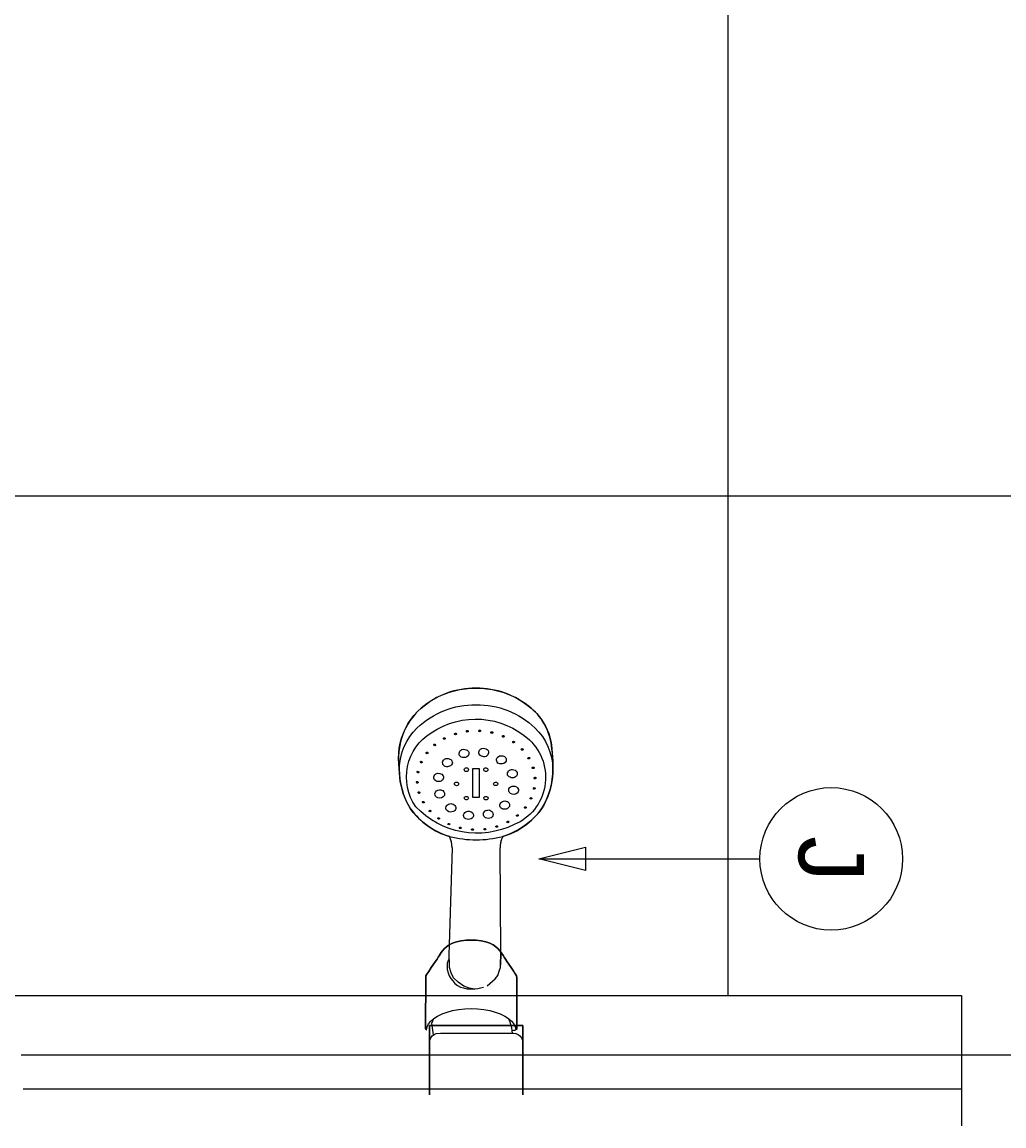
# Model space of a CAD drawing. Header units: millimetres. Extents: x 2889.7 to 2958.5, y 1033.7 to 1094.5.
# Tile 20 of 32: x 2946.3 to 2946.827, y 1044.594 to 1045.186. Entities that reach past the tile are written whole.
import ezdxf
from ezdxf.enums import TextEntityAlignment as Align

# ---------------------------------------------------------------- set-up
doc = ezdxf.new("R2010")
doc.units = ezdxf.units.MM
doc.set_wipeout_variables(frame=1)
for name, color, linetype in [('0A-EQPM-FIJO', 1, 'Continuous'), ('A-ALBA-0', 9, 'Continuous'), ('A-ANNO-NIV', 2, 'Continuous'), ('A-ANNO-SIMB @ 20', 2, 'Continuous'), ('AE-ALBA-1', 1, 'Continuous')]:
    doc.layers.add(name, color=color, linetype=linetype)
doc.styles.add('BIS-COTA', font='swissb.ttf')
doc.styles.add('BIS-COTA-ACUM', font='swissi.ttf', dxfattribs={"oblique": 20})
doc.styles.add('E5-100', font='micross.ttf')
doc.dimstyles.new('BIS-COTA-ACUM', dxfattribs={"dimscale": 0.9, "dimtxt": 0.0016, "dimasz": 0.001, "dimexe": 0.0035, "dimexo": 0, "dimgap": 0.0005, "dimtad": 1, "dimdec": 1, "dimlfac": 100, "dimrnd": 1, "dimzin": 9, "dimdsep": 46, "dimtxsty": 'BIS-COTA-ACUM', "dimblk1": 'MARK1', "dimblk2": 'MARK2', "dimsah": 1, "dimcen": 0, "dimclrd": 1, "dimclre": 256, "dimclrt": 256, "dimaunit": 1, "dimadec": 0, "dimazin": 0, "dimtfac": 1, "dimtdec": 1, "dimtix": 1, "dimtmove": 2, "dimatfit": 3, "dimldrblk": 'MARK1', "dimfxl": 1, "dimtolj": 1, "dimarcsym": 1})
doc.dimstyles.new('BIS-COTA-NIVE', dxfattribs={"dimscale": 1.8, "dimtxt": 0.0018, "dimasz": 0.0015, "dimexe": 0, "dimexo": 0, "dimgap": 0.0027, "dimtad": 2, "dimtih": 1, "dimtoh": 1, "dimzin": 1, "dimdsep": 46, "dimtxsty": 'BIS-COTA', "dimblk1": 'MARK1', "dimblk2": 'MARK2', "dimsah": 1, "dimcen": 0.0015, "dimclrd": 1, "dimclre": 1, "dimaunit": 1, "dimadec": 0, "dimazin": 0, "dimtfac": 1, "dimtix": 1, "dimtofl": 0, "dimtmove": 2, "dimatfit": 3, "dimldrblk": 'MARK1', "dimfxl": 1, "dimtolj": 1, "dimarcsym": 0})

# ---------------------------------------------------------------- blocks, each defined once
blk = doc.blocks.new('*D361')
at = {"layer": 'A-ANNO-NIV', "color": 1, "lineweight": -2, "transparency": 16777216}
for p, q in [((2945.99737, 1044.61369), (2945.83925, 1044.6116)), ((2945.83925, 1044.6116), (2946.08655, 1044.6116)), ((2945.93737, 1044.61369), (2945.99737, 1044.61369))]:
    blk.add_line(p, q, dxfattribs=at)
at = {"layer": 'A-ANNO-NIV', "color": 0, "transparency": 16777216, "insert": (2946.0199, 1044.68412), "char_height": 0.036, "attachment_point": 5, "style": 'BIS-COTA'}
blk.add_mtext('\\A1;+0.90', dxfattribs=at)
blk = doc.blocks.new('MARK1')
at = {"color": 0}
for p, q in [((1, 0), (-1, 0)), ((0, 1.5), (0, -1.5))]:
    blk.add_line(p, q, dxfattribs=at)
blk.add_lwpolyline([(0.5, 0.5), (-0.5, -0.5)], dxfattribs=at)
blk = doc.blocks.new('MARK2')
at = {"color": 0}
for p, q in [((1, 0), (-1, 0)), ((0, 1.5), (0, -1.5))]:
    blk.add_line(p, q, dxfattribs=at)
blk.add_lwpolyline([(0.5, 0.5), (-0.5, -0.5)], dxfattribs=at)
blk = doc.blocks.new('*D362')
at = {"layer": 'A-ANNO-NIV', "color": 1, "lineweight": -2, "transparency": 16777216}
for p, q in [((2945.89952, 1045.82374), (2945.75444, 1045.82884)), ((2945.75444, 1045.82884), (2945.99411, 1045.82884)), ((2945.83952, 1045.82374), (2945.89952, 1045.82374))]:
    blk.add_line(p, q, dxfattribs=at)
at = {"layer": 'A-ANNO-NIV', "color": 0, "transparency": 16777216, "insert": (2945.93128, 1045.90084), "char_height": 0.036, "attachment_point": 5, "style": 'BIS-COTA'}
blk.add_mtext('\\A1;+2.11', dxfattribs=at)
blk = doc.blocks.new('*D401')
at = {"layer": 'A-ALBA-0', "lineweight": -2, "transparency": 16777216}
blk.add_line((2948.31999, 1044.85369), (2948.31999, 1044.7027), dxfattribs=at)
at = {"layer": 'A-ALBA-0', "transparency": 16777216, "insert": (2948.34599, 1044.74409), "char_height": 0.032, "attachment_point": 5, "rotation": 270, "style": 'BIS-COTA-ACUM'}
blk.add_mtext('\\A1;242', dxfattribs=at)
blk = doc.blocks.new('*D402')
at = {"layer": 'A-ALBA-0', "lineweight": -2, "transparency": 16777216}
blk.add_line((2948.49999, 1044.85369), (2948.49999, 1044.70562), dxfattribs=at)
at = {"layer": 'A-ALBA-0', "transparency": 16777216, "insert": (2948.52643, 1044.74734), "char_height": 0.032, "attachment_point": 5, "rotation": 270, "style": 'BIS-COTA-ACUM'}
blk.add_mtext('\\A1;260', dxfattribs=at)
blk = doc.blocks.new('*D403')
at = {"layer": 'A-ALBA-0', "lineweight": -2, "transparency": 16777216}
blk.add_line((2950.07135, 1044.85369), (2950.07135, 1044.71751), dxfattribs=at)
at = {"layer": 'A-ALBA-0', "transparency": 16777216, "insert": (2950.09779, 1044.75996), "char_height": 0.032, "attachment_point": 5, "rotation": 270, "style": 'BIS-COTA-ACUM'}
blk.add_mtext('\\A1;437', dxfattribs=at)
blk = doc.blocks.new('*D404')
at = {"layer": 'A-ALBA-0', "lineweight": -2, "transparency": 16777216}
blk.add_line((2950.25135, 1044.85369), (2950.25135, 1044.72826), dxfattribs=at)
at = {"layer": 'A-ALBA-0', "transparency": 16777216, "insert": (2950.27781, 1044.76964), "char_height": 0.032, "attachment_point": 5, "rotation": 270, "style": 'BIS-COTA-ACUM'}
blk.add_mtext('\\A1;455', dxfattribs=at)
blk = doc.blocks.new('Linea fas 2')
at = {"layer": '0A-EQPM-FIJO'}
for p, q in [((20.56503, 27.48423), (20.56694, 27.48513)), ((20.56694, 27.48513), (20.56889, 27.4859)), ((20.56889, 27.4859), (20.5709, 27.48654)), ((20.5709, 27.48654), (20.57294, 27.48704)), ((20.57294, 27.48704), (20.57501, 27.48741)), ((20.57501, 27.48741), (20.5771, 27.48764)), ((20.5771, 27.48764), (20.57923, 27.48786)), ((20.57923, 27.48786), (20.58137, 27.48803)), ((20.58137, 27.48803), (20.58351, 27.48813)), ((20.58351, 27.48813), (20.58565, 27.48817)), ((20.58565, 27.48817), (20.58779, 27.48814)), ((20.58779, 27.48814), (20.59006, 27.48811)), ((20.59006, 27.48811), (20.59233, 27.48795)), ((20.59233, 27.48795), (20.59458, 27.48766)), ((20.59458, 27.48766), (20.59681, 27.48724)), ((20.59681, 27.48724), (20.59901, 27.48668)), ((20.59901, 27.48668), (20.60117, 27.486)), ((20.60117, 27.486), (20.6033, 27.4852)), ((20.6033, 27.4852), (20.60537, 27.48427)), ((20.55663, 27.47799), (20.55814, 27.47946)), ((20.55814, 27.47946), (20.55974, 27.48082)), ((20.55974, 27.48082), (20.56143, 27.48207)), ((20.56143, 27.48207), (20.5632, 27.48321)), ((20.5632, 27.48321), (20.56503, 27.48423)), ((20.60537, 27.48427), (20.60738, 27.48323)), ((20.60738, 27.48323), (20.60933, 27.48207)), ((20.60933, 27.48207), (20.61122, 27.48063)), ((20.61122, 27.48063), (20.61301, 27.47909)), ((20.61301, 27.47909), (20.61471, 27.47743)), ((20.55175, 27.47176), (20.55341, 27.47415)), ((20.55341, 27.47415), (20.55522, 27.47643)), ((20.55522, 27.47643), (20.55663, 27.47799)), ((20.61471, 27.47743), (20.6163, 27.47568)), ((20.6163, 27.47568), (20.61779, 27.47384)), ((20.61779, 27.47384), (20.61916, 27.47191)), ((20.54774, 27.46402), (20.54891, 27.46668)), ((20.54891, 27.46668), (20.55025, 27.46927)), ((20.55025, 27.46927), (20.55175, 27.47176)), ((20.61916, 27.47191), (20.62041, 27.4699)), ((20.62041, 27.4699), (20.62154, 27.46782)), ((20.62154, 27.46782), (20.62254, 27.46567)), ((20.69662, 27.46712), (20.69456, 27.46573)), ((20.69456, 27.46573), (20.69662, 27.46712)), ((20.69737, 27.46763), (20.69662, 27.46712)), ((20.69662, 27.46712), (20.69737, 27.46763)), ((20.6981, 27.46814), (20.69737, 27.46763)), ((20.69737, 27.46763), (20.6981, 27.46814)), ((20.69897, 27.46869), (20.6981, 27.46814)), ((20.6981, 27.46814), (20.69897, 27.46869)), ((20.69907, 27.46872), (20.69897, 27.46869)), ((20.69897, 27.46869), (20.69907, 27.46872)), ((20.69967, 27.46875), (20.69907, 27.46872)), ((20.69907, 27.46872), (20.69967, 27.46875)), ((20.72742, 27.4688), (20.69967, 27.46875)), ((20.69967, 27.46875), (20.72742, 27.4688)), ((20.70569, 27.46873), (20.72742, 27.4688)), ((20.72332, 27.46596), (20.72483, 27.46717)), ((20.72483, 27.46717), (20.72639, 27.46796)), ((20.72483, 27.46717), (20.72483, 27.46717)), ((20.76291, 27.47195), (20.72572, 27.47195)), ((20.72572, 27.47195), (20.72572, 27.42195)), ((20.72572, 27.42195), (20.72572, 27.47195)), ((20.72572, 27.47195), (20.76291, 27.47195)), ((20.72639, 27.46796), (20.72792, 27.4683)), ((20.72742, 27.4688), (20.72767, 27.46873)), ((20.72767, 27.46873), (20.72785, 27.46855)), ((20.72785, 27.46855), (20.72805, 27.46833)), ((20.72805, 27.46833), (20.72825, 27.4678)), ((20.72825, 27.4678), (20.72839, 27.46698)), ((20.72839, 27.46698), (20.72849, 27.46617)), ((20.72976, 27.46695), (20.72993, 27.46825)), ((20.72976, 27.46632), (20.72976, 27.46695)), ((20.72993, 27.46825), (20.73043, 27.46945)), ((20.73043, 27.46945), (20.73122, 27.47049)), ((20.73122, 27.47049), (20.73226, 27.47128)), ((20.73226, 27.47128), (20.73346, 27.47178)), ((20.73346, 27.47178), (20.73476, 27.47195)), ((20.54594, 27.45848), (20.54675, 27.46128)), ((20.54675, 27.46128), (20.54774, 27.46402)), ((20.62254, 27.46567), (20.62342, 27.46347)), ((20.62342, 27.46347), (20.62415, 27.46122)), ((20.62415, 27.46122), (20.62478, 27.46093)), ((20.62478, 27.46093), (20.62543, 27.46068)), ((20.62543, 27.46068), (20.62608, 27.46046)), ((20.68815, 27.46159), (20.68646, 27.46047)), ((20.68646, 27.46047), (20.68815, 27.46159)), ((20.68892, 27.46203), (20.68815, 27.46159)), ((20.68815, 27.46159), (20.68892, 27.46203)), ((20.69002, 27.46266), (20.68892, 27.46203)), ((20.68892, 27.46203), (20.69002, 27.46266)), ((20.69146, 27.46362), (20.69002, 27.46266)), ((20.69002, 27.46266), (20.69146, 27.46362)), ((20.69456, 27.46573), (20.69146, 27.46362)), ((20.69146, 27.46362), (20.69456, 27.46573)), ((20.71944, 27.45995), (20.7206, 27.46232)), ((20.7206, 27.46232), (20.7219, 27.46434)), ((20.7219, 27.46434), (20.72332, 27.46596)), ((20.7219, 27.46434), (20.72367, 27.46514)), ((20.72367, 27.46514), (20.72672, 27.46596)), ((20.72672, 27.46596), (20.72848, 27.46617)), ((20.72849, 27.46617), (20.72976, 27.46632)), ((20.72975, 27.42781), (20.72976, 27.46627)), ((20.54488, 27.45276), (20.54532, 27.45564)), ((20.54532, 27.45564), (20.54594, 27.45848)), ((20.62608, 27.46046), (20.62675, 27.46027)), ((20.62675, 27.46027), (20.62743, 27.46012)), ((20.62743, 27.46012), (20.62811, 27.46001)), ((20.62811, 27.46001), (20.6288, 27.45992)), ((20.6288, 27.45992), (20.62949, 27.45988)), ((20.62949, 27.45988), (20.63018, 27.45986)), ((20.68702, 27.46015), (20.63018, 27.45986)), ((20.68241, 27.45611), (20.68149, 27.45431)), ((20.68149, 27.45431), (20.68241, 27.45611)), ((20.68341, 27.45755), (20.68241, 27.45611)), ((20.68241, 27.45611), (20.68341, 27.45755)), ((20.68448, 27.45878), (20.68341, 27.45755)), ((20.68341, 27.45755), (20.68448, 27.45878)), ((20.68551, 27.45973), (20.68448, 27.45878)), ((20.68448, 27.45878), (20.68551, 27.45973)), ((20.68646, 27.46047), (20.68551, 27.45973)), ((20.68551, 27.45973), (20.68646, 27.46047)), ((20.68702, 27.46015), (20.6931, 27.46002)), ((20.6931, 27.46002), (20.68702, 27.46015)), ((20.69457, 27.45999), (20.69311, 27.46002)), ((20.69601, 27.45959), (20.69457, 27.45999)), ((20.69872, 27.45854), (20.69601, 27.45959)), ((20.70066, 27.45724), (20.69872, 27.45854)), ((20.70434, 27.45289), (20.70066, 27.45724)), ((20.71764, 27.45428), (20.71844, 27.45725)), ((20.71844, 27.45725), (20.71944, 27.45995)), ((20.72582, 27.46056), (20.72562, 27.43334)), ((20.54456, 27.44695), (20.54462, 27.44986)), ((20.54462, 27.44986), (20.54488, 27.45276)), ((20.67984, 27.44703), (20.68015, 27.44967)), ((20.68015, 27.44967), (20.67984, 27.44703)), ((20.68015, 27.44967), (20.6807, 27.45214)), ((20.6807, 27.45214), (20.68015, 27.44967)), ((20.68149, 27.45431), (20.6807, 27.45214)), ((20.6807, 27.45214), (20.68149, 27.45431)), ((20.70528, 27.45085), (20.7056, 27.44937)), ((20.7056, 27.44937), (20.70591, 27.4479)), ((20.71669, 27.44775), (20.71705, 27.45109)), ((20.71705, 27.45109), (20.71764, 27.45428)), ((20.54462, 27.44404), (20.54456, 27.44695)), ((20.54488, 27.44114), (20.54462, 27.44404)), ((20.67975, 27.44433), (20.67984, 27.44703)), ((20.67984, 27.44703), (20.67975, 27.44433)), ((20.67984, 27.44162), (20.67975, 27.44433)), ((20.67975, 27.44433), (20.67984, 27.44162)), ((20.70566, 27.4433), (20.70459, 27.4403)), ((20.70605, 27.44634), (20.70566, 27.4433)), ((20.70591, 27.4479), (20.70605, 27.44634)), ((20.70601, 27.44395), (20.70611, 27.44621)), ((20.70601, 27.44197), (20.70601, 27.44395)), ((20.71657, 27.44433), (20.71669, 27.44775)), ((20.71669, 27.44091), (20.71657, 27.44433)), ((20.54532, 27.43826), (20.54488, 27.44114)), ((20.54594, 27.43542), (20.54532, 27.43826)), ((20.68017, 27.43897), (20.67984, 27.44162)), ((20.67984, 27.44162), (20.68017, 27.43897)), ((20.6807, 27.43651), (20.68017, 27.43897)), ((20.68017, 27.43897), (20.6807, 27.43651)), ((20.70232, 27.4373), (20.70003, 27.43492)), ((20.70459, 27.4403), (20.70232, 27.4373)), ((20.70308, 27.43562), (20.70411, 27.43694)), ((20.70411, 27.43694), (20.70499, 27.43853)), ((20.70499, 27.43853), (20.70548, 27.44028)), ((20.70548, 27.44028), (20.70601, 27.44197)), ((20.71705, 27.43756), (20.71669, 27.44091)), ((20.71764, 27.43437), (20.71705, 27.43756)), ((20.54675, 27.43262), (20.54594, 27.43542)), ((20.54774, 27.42989), (20.54675, 27.43262)), ((20.62415, 27.43269), (20.62342, 27.43044)), ((20.62478, 27.43297), (20.62415, 27.43269)), ((20.62543, 27.43323), (20.62478, 27.43297)), ((20.62608, 27.43344), (20.62543, 27.43323)), ((20.62675, 27.43363), (20.62608, 27.43344)), ((20.62743, 27.43378), (20.62675, 27.43363)), ((20.62811, 27.4339), (20.62743, 27.43378)), ((20.6288, 27.43398), (20.62811, 27.4339)), ((20.62949, 27.43403), (20.6288, 27.43398)), ((20.63018, 27.43404), (20.62949, 27.43403)), ((20.63018, 27.43404), (20.68241, 27.43255)), ((20.68971, 27.43244), (20.6803, 27.43265)), ((20.68149, 27.43435), (20.6807, 27.43651)), ((20.6807, 27.43651), (20.68149, 27.43435)), ((20.68241, 27.43255), (20.68149, 27.43435)), ((20.68149, 27.43435), (20.68241, 27.43255)), ((20.68341, 27.4311), (20.68241, 27.43255)), ((20.68241, 27.43255), (20.68341, 27.4311)), ((20.68448, 27.42987), (20.68341, 27.4311)), ((20.68341, 27.4311), (20.68448, 27.42987)), ((20.69084, 27.4326), (20.68971, 27.43244)), ((20.68971, 27.43244), (20.69077, 27.4319)), ((20.69077, 27.4319), (20.69226, 27.43151)), ((20.69457, 27.43268), (20.69084, 27.4326)), ((20.69226, 27.43151), (20.69386, 27.43151)), ((20.69386, 27.43151), (20.69558, 27.43151)), ((20.6974, 27.43353), (20.69457, 27.43268)), ((20.69558, 27.43151), (20.69728, 27.4319)), ((20.69728, 27.4319), (20.69893, 27.43257)), ((20.70003, 27.43492), (20.6974, 27.43353)), ((20.69893, 27.43257), (20.70048, 27.43344)), ((20.70048, 27.43344), (20.70174, 27.4344)), ((20.70174, 27.4344), (20.70308, 27.43562)), ((20.71844, 27.4314), (20.71764, 27.43437)), ((20.71944, 27.4287), (20.71844, 27.4314)), ((20.54891, 27.42722), (20.54774, 27.42989)), ((20.55025, 27.42463), (20.54891, 27.42722)), ((20.62154, 27.42609), (20.62041, 27.42401)), ((20.62254, 27.42824), (20.62154, 27.42609)), ((20.62342, 27.43044), (20.62254, 27.42824)), ((20.68551, 27.42893), (20.68448, 27.42987)), ((20.68448, 27.42987), (20.68551, 27.42893)), ((20.68646, 27.42818), (20.68551, 27.42893)), ((20.68551, 27.42893), (20.68646, 27.42818)), ((20.68815, 27.42706), (20.68646, 27.42818)), ((20.68646, 27.42818), (20.68815, 27.42706)), ((20.68892, 27.42662), (20.68815, 27.42706)), ((20.68815, 27.42706), (20.68892, 27.42662)), ((20.69002, 27.42599), (20.68892, 27.42662)), ((20.68892, 27.42662), (20.69002, 27.42599)), ((20.69146, 27.42503), (20.69002, 27.42599)), ((20.69002, 27.42599), (20.69146, 27.42503)), ((20.69456, 27.42292), (20.69146, 27.42503)), ((20.69146, 27.42503), (20.69456, 27.42292)), ((20.7206, 27.42633), (20.71944, 27.4287)), ((20.7219, 27.42432), (20.7206, 27.42633)), ((20.72997, 27.42547), (20.72975, 27.42781)), ((20.73048, 27.42439), (20.72997, 27.42547)), ((20.55175, 27.42214), (20.55025, 27.42463)), ((20.55341, 27.41975), (20.55175, 27.42214)), ((20.55522, 27.41747), (20.55341, 27.41975)), ((20.61779, 27.42007), (20.6163, 27.41822)), ((20.61916, 27.422), (20.61779, 27.42007)), ((20.62041, 27.42401), (20.61916, 27.422)), ((20.69662, 27.42153), (20.69456, 27.42292)), ((20.69456, 27.42292), (20.69662, 27.42153)), ((20.69737, 27.42103), (20.69662, 27.42153)), ((20.69662, 27.42153), (20.69737, 27.42103)), ((20.6981, 27.42052), (20.69737, 27.42103)), ((20.69737, 27.42103), (20.6981, 27.42052)), ((20.69897, 27.41996), (20.6981, 27.42052)), ((20.6981, 27.42052), (20.69897, 27.41996)), ((20.69907, 27.41994), (20.69897, 27.41996)), ((20.69897, 27.41996), (20.69907, 27.41994)), ((20.69967, 27.4199), (20.69907, 27.41994)), ((20.69907, 27.41994), (20.69967, 27.4199)), ((20.72742, 27.41985), (20.69967, 27.4199)), ((20.69967, 27.4199), (20.72742, 27.41985)), ((20.72332, 27.42269), (20.7219, 27.42432)), ((20.7244, 27.42329), (20.7219, 27.42432)), ((20.72483, 27.42148), (20.72332, 27.42269)), ((20.73066, 27.42415), (20.7244, 27.42329)), ((20.72639, 27.4207), (20.72483, 27.42148)), ((20.72572, 27.42195), (20.76291, 27.42195)), ((20.76291, 27.42195), (20.72572, 27.42195)), ((20.72792, 27.42035), (20.72639, 27.4207)), ((20.72767, 27.41992), (20.72742, 27.41985)), ((20.72742, 27.41985), (20.72767, 27.41992)), ((20.72797, 27.42022), (20.72767, 27.41992)), ((20.72767, 27.41992), (20.72797, 27.42022)), ((20.72805, 27.42032), (20.72797, 27.42022)), ((20.72797, 27.42022), (20.72805, 27.42032)), ((20.73122, 27.42342), (20.73048, 27.42439)), ((20.73226, 27.42262), (20.73122, 27.42342)), ((20.73346, 27.42212), (20.73226, 27.42262)), ((20.73476, 27.42195), (20.73346, 27.42212)), ((20.55714, 27.41546), (20.55522, 27.41747)), ((20.55921, 27.41361), (20.55714, 27.41546)), ((20.56141, 27.41192), (20.55921, 27.41361)), ((20.61122, 27.41327), (20.60933, 27.41183)), ((20.61301, 27.41482), (20.61122, 27.41327)), ((20.61471, 27.41647), (20.61301, 27.41482)), ((20.6163, 27.41822), (20.61471, 27.41647)), ((20.56374, 27.41041), (20.56141, 27.41192)), ((20.56618, 27.40908), (20.56374, 27.41041)), ((20.56871, 27.40794), (20.56618, 27.40908)), ((20.57132, 27.407), (20.56871, 27.40794)), ((20.60117, 27.4079), (20.59901, 27.40722)), ((20.6033, 27.4087), (20.60117, 27.4079)), ((20.60537, 27.40963), (20.6033, 27.4087)), ((20.60738, 27.41067), (20.60537, 27.40963)), ((20.60933, 27.41183), (20.60738, 27.41067)), ((20.574, 27.40626), (20.57132, 27.407)), ((20.57673, 27.40574), (20.574, 27.40626)), ((20.57949, 27.40542), (20.57673, 27.40574)), ((20.58226, 27.40532), (20.57949, 27.40542)), ((20.58504, 27.40543), (20.58226, 27.40532)), ((20.58779, 27.40576), (20.58504, 27.40543)), ((20.59006, 27.40579), (20.58779, 27.40576)), ((20.59233, 27.40595), (20.59006, 27.40579)), ((20.59458, 27.40625), (20.59233, 27.40595)), ((20.59681, 27.40667), (20.59458, 27.40625)), ((20.59901, 27.40722), (20.59681, 27.40667))]:
    blk.add_line(p, q, dxfattribs=at)
at = {"layer": '0A-EQPM-FIJO', "extrusion": (1.22465e-16, -2.34432e-32, -1)}
for p, q in [((20.58211, 27.47476), (20.58211, 27.47476)), ((20.58703, 27.47723), (20.58703, 27.47723)), ((20.59263, 27.47811), (20.59263, 27.47811)), ((20.5981, 27.47777), (20.5981, 27.47777)), ((20.60339, 27.47607), (20.60339, 27.47607)), ((20.60827, 27.47311), (20.60827, 27.47311)), ((20.5732, 27.46669), (20.5732, 27.46669)), ((20.577, 27.47163), (20.577, 27.47163)), ((20.58823, 27.46652), (20.58823, 27.46652)), ((20.59712, 27.46684), (20.59712, 27.46684)), ((20.61264, 27.46877), (20.61264, 27.46877)), ((20.56995, 27.46153), (20.56995, 27.46153)), ((20.6053, 27.46346), (20.6053, 27.46346)), ((20.61597, 27.46393), (20.61597, 27.46393)), ((20.56805, 27.45505), (20.5683, 27.4559)), ((20.58205, 27.45813), (20.58205, 27.45813)), ((20.61235, 27.45611), (20.61235, 27.45611)), ((20.61845, 27.45792), (20.61848, 27.45786)), ((20.56742, 27.44838), (20.56752, 27.44938)), ((20.57784, 27.44881), (20.57784, 27.44881)), ((20.58875, 27.45322), (20.58875, 27.45322)), ((20.60264, 27.45204), (20.60263, 27.45217)), ((20.62016, 27.45212), (20.62016, 27.45212)), ((20.58766, 27.44528), (20.58766, 27.44863)), ((20.58766, 27.44863), (20.60327, 27.44863)), ((20.60327, 27.44528), (20.58766, 27.44528)), ((20.58828, 27.44285), (20.58828, 27.44285)), ((20.60327, 27.44863), (20.60327, 27.44528)), ((20.60327, 27.44528), (20.60327, 27.44528)), ((20.6203, 27.44547), (20.6203, 27.44547)), ((20.56797, 27.44189), (20.56797, 27.44189)), ((20.60312, 27.44069), (20.60312, 27.44069)), ((20.61463, 27.44136), (20.61463, 27.44136)), ((20.61947, 27.43898), (20.61947, 27.43898)), ((20.56942, 27.43556), (20.56942, 27.43556)), ((20.59497, 27.43641), (20.59497, 27.43641)), ((20.61048, 27.4316), (20.61048, 27.4316)), ((20.61752, 27.43285), (20.61752, 27.43285)), ((20.57195, 27.42973), (20.57195, 27.42973)), ((20.58652, 27.43045), (20.58652, 27.43045)), ((20.59471, 27.42707), (20.59471, 27.42707)), ((20.60339, 27.42635), (20.60339, 27.42635)), ((20.61408, 27.42666), (20.61408, 27.42666)), ((20.57531, 27.42443), (20.57531, 27.42443)), ((20.57965, 27.4203), (20.57965, 27.4203)), ((20.6101, 27.42212), (20.6101, 27.42212)), ((20.58466, 27.4176), (20.58466, 27.4176)), ((20.58999, 27.41593), (20.58999, 27.41593)), ((20.59554, 27.41537), (20.59554, 27.41537)), ((20.60102, 27.41646), (20.60102, 27.41646)), ((20.60619, 27.41887), (20.60619, 27.41887))]:
    blk.add_line(p, q, dxfattribs=at)
at = {"layer": '0A-EQPM-FIJO'}
for centre, radius, start, end in [((20.57952, 27.45595), 0.03178, 94.37329, 139.86622), ((20.57952, 27.45595), 0.03178, 94.37329, 139.86622), ((20.5859, 27.4152), 0.07297, 88.51385, 96.92928), ((20.5859, 27.4152), 0.07297, 88.51385, 96.92928), ((20.58841, 27.44911), 0.03904, 57.59833, 90.90811), ((20.58841, 27.44911), 0.03904, 57.59833, 90.90811), ((20.58648, 27.45014), 0.03927, 16.38362, 54.4049), ((20.58648, 27.45014), 0.03927, 16.38362, 54.4049), ((20.58931, 27.44743), 0.04475, 139.60801, 180.61721), ((20.58931, 27.44743), 0.04475, 139.60801, 180.61721), ((20.56907, 27.44695), 0.0569, 345.4831, 14.5169), ((20.63008, 27.47354), 0.01367, 244.30924, 270.41969), ((20.63008, 27.47354), 0.01367, 244.30924, 270.41969), ((20.58931, 27.44647), 0.04475, 179.38279, 220.39199), ((20.58931, 27.44647), 0.04475, 179.38279, 220.39199), ((20.58648, 27.44377), 0.03927, 305.5951, 343.61638), ((20.58648, 27.44377), 0.03927, 305.5951, 343.61638), ((20.63008, 27.42037), 0.01367, 89.58031, 115.69076), ((20.63008, 27.42037), 0.01367, 89.58031, 115.69076), ((20.58219, 27.44131), 0.03599, 221.47736, 278.96726), ((20.58219, 27.44131), 0.03599, 221.47736, 278.96726), ((20.58841, 27.4448), 0.03904, 269.09189, 302.40167), ((20.58841, 27.4448), 0.03904, 269.09189, 302.40167)]:
    blk.add_arc(centre, radius, start, end, dxfattribs=at)
at = {"layer": '0A-EQPM-FIJO', "extrusion": (1.22465e-16, -2.34432e-32, -1)}
for centre, radius, start, end in [((-20.58849, 27.45678), 0.03137, 43.87543, 88.72224), ((-20.59242, 27.45679), 0.02749, 43.12027, 157.26413), ((-20.59785, 27.44779), 0.04434, 358.91222, 43.86648), ((-20.59295, 27.47859), 0.000571, 303.48933, 19.72525), ((-20.59277, 27.47867), 0.000378, 17.20484, 120.98346), ((-20.59266, 27.47852), 0.000565, 122.96972, 200.23308), ((-20.5985, 27.47818), 0.000573, 313.63775, 29.77569), ((-20.59832, 27.47828), 0.000362, 29.69086, 137.13437), ((-20.59818, 27.47812), 0.000581, 134.2927, 209.10918), ((-20.60366, 27.44681), 0.04252, 325.82429, 42.57888), ((-20.5821, 27.47533), 0.000423, 353.87667, 91.69998), ((-20.5822, 27.47528), 0.000523, 279.54146, 1.12257), ((-20.58204, 27.47526), 0.0005, 97.2667, 183.38436), ((-20.5821, 27.4752), 0.000441, 176.45315, 269.1322), ((-20.58743, 27.4776), 0.000551, 317.11156, 36.39062), ((-20.58729, 27.47769), 0.000386, 38.75239, 142.24085), ((-20.58733, 27.47747), 0.000393, 219.93925, 321.04452), ((-20.58718, 27.47755), 0.000562, 138.00459, 215.48556), ((-20.59283, 27.47843), 0.000378, 197.20999, 300.98804), ((-20.59837, 27.47802), 0.000368, 210.94355, 315.8916), ((-20.60383, 27.47641), 0.000554, 322.74505, 40.76525), ((-20.60372, 27.47627), 0.000377, 227.21379, 328.75127), ((-20.60367, 27.47649), 0.000377, 47.24677, 148.70857), ((-20.60352, 27.47635), 0.000579, 144.66896, 218.82969), ((-20.60873, 27.47336), 0.000519, 331.0357, 52.99305), ((-20.60865, 27.47324), 0.000402, 244.42683, 340.07393), ((-20.60859, 27.47341), 0.000402, 64.45794, 160.03362), ((-20.60846, 27.47331), 0.000556, 154.26884, 229.74785), ((-20.57356, 27.46709), 0.000541, 312.11724, 33.64965), ((-20.57345, 27.46716), 0.00041, 33.80178, 133.32278), ((-20.57348, 27.46698), 0.00041, 213.81178, 313.32888), ((-20.57336, 27.46705), 0.000547, 132.62517, 213.12913), ((-20.57746, 27.47174), 0.000479, 347.18453, 74.88146), ((-20.57748, 27.4717), 0.000488, 265.75609, 351.84755), ((-20.57739, 27.47174), 0.000466, 83.17478, 174.41504), ((-20.57741, 27.47166), 0.000459, 164.72795, 257.34621), ((-20.59062, 27.46621), 0.00241, 256.89463, 7.36456), ((-20.59091, 27.4665), 0.00268, 0.43118, 64.27541), ((-20.59047, 27.46705), 0.002, 68.8544, 148.53991), ((-20.58978, 27.46643), 0.00291, 145.12144, 241.69109), ((-20.59979, 27.46711), 0.00268, 354.11918, 70.8926), ((-20.59943, 27.46678), 0.00232, 247.73861, 1.31572), ((-20.59935, 27.46764), 0.00206, 77.65843, 155.77417), ((-20.59874, 27.46704), 0.00287, 149.98603, 236.87738), ((-20.57705, 27.4475), 0.04533, 153.94197, 226.57325), ((-20.6131, 27.46915), 0.000596, 321.2621, 33.8485), ((-20.61288, 27.46928), 0.000339, 35.39961, 146.40382), ((-20.61292, 27.46897), 0.000344, 216.67121, 325.11426), ((-20.6127, 27.4691), 0.000595, 141.23813, 213.86119), ((-20.57041, 27.4616), 0.000456, 351.39631, 85.27015), ((-20.57045, 27.46155), 0.000496, 271.83362, 357.54151), ((-20.57037, 27.46158), 0.000474, 89.35443, 180.00699), ((-20.5704, 27.46151), 0.000456, 171.39247, 265.26573), ((-20.58367, 27.46053), 0.00289, 303.90137, 17.20439), ((-20.58304, 27.461), 0.00217, 10.19961, 110.4213), ((-20.58257, 27.46063), 0.00269, 116.90771, 186.44925), ((-20.60786, 27.46235), 0.00278, 284.73476, 23.56387), ((-20.60735, 27.46278), 0.00216, 18.35304, 108.44649), ((-20.60719, 27.46204), 0.00239, 170.6587, 271.11197), ((-20.60683, 27.46238), 0.00273, 116.25823, 178.92495), ((-20.61638, 27.46403), 0.000424, 346.69512, 81.87093), ((-20.61646, 27.46393), 0.00049, 277.50062, 359.25957), ((-20.61626, 27.46396), 0.00049, 97.5283, 179.22413), ((-20.61629, 27.4639), 0.000467, 172.13133, 256.42084), ((-20.56846, 27.45541), 0.000539, 318.43858, 40.55828), ((-20.56836, 27.45549), 0.000419, 41.30412, 139.75519), ((-20.56837, 27.45533), 0.00042, 221.51611, 319.55879), ((-20.56828, 27.4554), 0.000539, 138.44252, 220.5617), ((-20.58306, 27.46009), 0.0022, 173.7625, 297.24587), ((-20.59624, 27.45748), 0.00127, 305.29444, 48.21763), ((-20.59592, 27.45772), 0.000883, 53.29268, 157.28737), ((-20.59595, 27.45741), 0.00106, 240.3161, 294.48898), ((-20.59562, 27.45744), 0.00128, 150.74872, 228.12977), ((-20.61241, 27.45361), 0.00249, 336.39165, 88.66362), ((-20.61204, 27.45374), 0.00238, 97.37923, 166.49692), ((-20.61889, 27.45806), 0.00046, 333.42316, 89.59662), ((-20.61886, 27.45793), 0.000393, 252.25228, 348.31034), ((-20.61877, 27.4581), 0.000439, 105.90359, 166.37661), ((-20.61872, 27.458), 0.000518, 157.3955, 238.85532), ((-20.56749, 27.44887), 0.000493, 277.90526, 4.78832), ((-20.56748, 27.44891), 0.000475, 0.70694, 90.00765), ((-20.56744, 27.44884), 0.000459, 178.80539, 271.92358), ((-20.56742, 27.44891), 0.000477, 96.07835, 186.6013), ((-20.5796, 27.45099), 0.0028, 308.86231, 11.9583), ((-20.57937, 27.45122), 0.00254, 7.93642, 73.80901), ((-20.57903, 27.45067), 0.00221, 184.25921, 302.5921), ((-20.57897, 27.45128), 0.0024, 82.76139, 198.86283), ((-20.58854, 27.45222), 0.00124, 303.86336, 25.15735), ((-20.58828, 27.45241), 0.000931, 20.85956, 120.05754), ((-20.58832, 27.45196), 0.000912, 199.42139, 301.62733), ((-20.58807, 27.45219), 0.00123, 123.58256, 205.33941), ((-20.60373, 27.45227), 0.0011, 354.494, 79.22553), ((-20.60374, 27.45215), 0.0011, 275.99289, 0.99272), ((-20.60349, 27.45233), 0.00102, 91.60048, 185.2194), ((-20.60341, 27.45214), 0.00111, 174.73616, 258.81165), ((-20.61223, 27.453), 0.00214, 227.80401, 349.55128), ((-20.61144, 27.45347), 0.00303, 164.1442, 222.69733), ((-20.62035, 27.45165), 0.000511, 349.61204, 68.74209), ((-20.62029, 27.45157), 0.000438, 269.5046, 357.83098), ((-20.62021, 27.45172), 0.0004, 84.08236, 183.26794), ((-20.6201, 27.45161), 0.00051, 169.58994, 248.75124), ((-20.59785, 27.44611), 0.04434, 316.13352, 1.08778), ((-20.57955, 27.44108), 0.00204, 16.86264, 129.77479), ((-20.58845, 27.44172), 0.00115, 357.39431, 81.43998), ((-20.58826, 27.44182), 0.00104, 91.11574, 184.33312), ((-20.60359, 27.44194), 0.00089, 19.83043, 119.44168), ((-20.61352, 27.44288), 0.00297, 306.50434, 41.77451), ((-20.6128, 27.44352), 0.00201, 41.83695, 155.27602), ((-20.61194, 27.44287), 0.00308, 150.94161, 209.24076), ((-20.62068, 27.44501), 0.000595, 338.97276, 50.34523), ((-20.62047, 27.44489), 0.000359, 242.25056, 344.66145), ((-20.62048, 27.44518), 0.000339, 57.85699, 169.07216), ((-20.62026, 27.44503), 0.000595, 159.00529, 230.31922), ((-20.56778, 27.44227), 0.000535, 324.95066, 47.81313), ((-20.56769, 27.4422), 0.000423, 228.44162, 325.964), ((-20.5677, 27.44236), 0.000419, 47.86413, 146.52592), ((-20.5676, 27.44228), 0.000542, 145.59347, 227.16294), ((-20.58046, 27.44046), 0.0031, 325.14846, 22.92656), ((-20.57961, 27.43998), 0.00213, 190.17322, 322.8673), ((-20.57888, 27.44045), 0.00295, 131.97151, 196.63105), ((-20.58838, 27.44163), 0.00108, 273.62937, 1.64798), ((-20.58822, 27.44163), 0.00108, 174.26883, 264.73489), ((-20.59612, 27.43646), 0.00116, 357.5558, 80.61066), ((-20.59592, 27.43661), 0.00099, 90.96189, 187.03321), ((-20.60396, 27.44171), 0.00132, 309.56644, 24.03325), ((-20.60352, 27.44155), 0.00095, 203.90039, 295.2365), ((-20.60318, 27.4417), 0.00133, 129.79443, 203.90039), ((-20.61279, 27.44224), 0.00203, 205.64204, 300.84157), ((-20.61972, 27.43849), 0.000559, 348.14803, 62.4948), ((-20.61957, 27.43841), 0.000397, 260.28775, 354.94065), ((-20.61956, 27.43863), 0.000366, 74.71152, 180.53269), ((-20.61944, 27.43849), 0.000513, 164.12514, 246.52461), ((-20.56917, 27.43587), 0.000535, 314.99765, 37.59876), ((-20.56909, 27.43596), 0.000419, 34.61311, 133.26361), ((-20.56908, 27.43579), 0.000419, 214.62998, 313.26226), ((-20.56899, 27.43588), 0.000538, 135.32079, 217.26823), ((-20.58486, 27.43166), 0.00259, 355.75237, 86.0183), ((-20.585, 27.43152), 0.00273, 296.25823, 358.92495), ((-20.58397, 27.43156), 0.00278, 104.73476, 203.56387), ((-20.59602, 27.43635), 0.00105, 274.65967, 3.21654), ((-20.59582, 27.43638), 0.00108, 174.18733, 264.08579), ((-20.60935, 27.43338), 0.00283, 297.7358, 38.35328), ((-20.60883, 27.43398), 0.00205, 34.10757, 163.04407), ((-20.60883, 27.43268), 0.00197, 212.98048, 293.62733), ((-20.608, 27.43336), 0.00304, 156.45966, 215.36645), ((-20.61757, 27.43229), 0.000445, 277.07923, 4.17614), ((-20.61764, 27.43235), 0.000511, 357.03326, 76.2697), ((-20.61746, 27.4324), 0.000445, 97.09627, 184.17352), ((-20.6174, 27.43235), 0.000511, 177.06788, 256.24256), ((-20.57165, 27.42994), 0.000542, 332.29398, 53.71272), ((-20.57155, 27.42987), 0.000414, 267.82004, 333.89167), ((-20.57157, 27.43004), 0.000413, 54.5705, 153.93149), ((-20.57153, 27.42992), 0.00046, 204.76623, 265.76669), ((-20.57146, 27.42997), 0.000543, 152.35736, 207.0014), ((-20.57511, 27.42477), 0.000538, 321.9323, 43.92446), ((-20.57503, 27.42488), 0.000404, 40.14014, 141.45614), ((-20.57492, 27.4248), 0.000538, 141.9601, 223.90925), ((-20.58448, 27.43113), 0.00216, 198.35304, 288.44649), ((-20.59309, 27.42686), 0.00287, 329.98603, 56.87738), ((-20.59254, 27.42638), 0.00216, 259.77161, 333.66099), ((-20.5924, 27.42712), 0.00232, 67.73861, 181.31572), ((-20.59222, 27.42668), 0.00252, 171.16322, 253.84855), ((-20.60155, 27.42766), 0.00243, 353.51531, 102.73726), ((-20.60167, 27.42735), 0.00253, 280.56954, 0.98301), ((-20.60134, 27.427), 0.00215, 197.54761, 273.66366), ((-20.60087, 27.42753), 0.00278, 116.01736, 205.10029), ((-20.61464, 27.4268), 0.000581, 345.28609, 58.60695), ((-20.61444, 27.42671), 0.000369, 250.00297, 351.25648), ((-20.61448, 27.42698), 0.000351, 66.20742, 175.06882), ((-20.6143, 27.42685), 0.000555, 163.28431, 240.60209), ((-20.59227, 27.43745), 0.02787, 235.11623, 328.60232), ((-20.575, 27.4247), 0.000411, 221.39465, 320.21771), ((-20.5794, 27.42056), 0.000539, 312.66435, 32.95656), ((-20.57931, 27.42067), 0.000408, 26.93097, 127.71182), ((-20.57929, 27.42049), 0.000408, 206.91329, 307.7452), ((-20.5792, 27.42059), 0.000539, 132.67252, 212.9612), ((-20.60584, 27.41879), 0.000351, 57.92265, 167.47974), ((-20.61068, 27.42217), 0.000589, 355.41168, 45.09318), ((-20.61048, 27.42211), 0.000383, 230.86332, 2.39132), ((-20.61052, 27.42235), 0.000342, 42.95686, 152.88694), ((-20.6103, 27.42223), 0.000591, 151.56457, 225.06619), ((-20.58849, 27.43713), 0.03137, 271.27776, 316.12457), ((-20.58433, 27.4175), 0.000536, 355.06743, 75.05434), ((-20.58422, 27.41745), 0.000426, 264.52964, 359.5562), ((-20.58423, 27.41759), 0.000426, 84.52543, 179.55146), ((-20.58412, 27.41755), 0.000536, 175.07599, 255.05843), ((-20.58971, 27.41572), 0.000562, 345.8323, 62.97566), ((-20.58955, 27.41564), 0.000384, 247.02673, 350.88417), ((-20.5896, 27.41586), 0.000392, 68.57123, 169.33018), ((-20.58944, 27.41579), 0.000562, 165.84091, 242.97909), ((-20.59519, 27.41536), 0.000492, 356.63515, 83.35705), ((-20.59513, 27.41529), 0.000434, 273.59361, 5.44701), ((-20.59501, 27.41537), 0.000526, 180.03093, 259.97424), ((-20.59511, 27.41542), 0.000434, 93.6048, 185.45104), ((-20.60076, 27.41629), 0.000562, 350.97375, 66.94335), ((-20.6006, 27.41623), 0.000393, 257.42908, 355.846), ((-20.60064, 27.41645), 0.000373, 73.68428, 179.60721), ((-20.60049, 27.41635), 0.000532, 168.42157, 249.50768), ((-20.60599, 27.41861), 0.000587, 341.65635, 55.27651), ((-20.60578, 27.41852), 0.000361, 240.26775, 345.1172), ((-20.60565, 27.41868), 0.000568, 160.22853, 236.71592)]:
    blk.add_arc(centre, radius, start, end, dxfattribs=at)
blk = doc.blocks.new('*U35')
blk.add_lwpolyline([(0, -0.007846), (-0.000312, -0.006596), (0.000313, -0.006596)], close=True)
blk.add_wipeout([(0, -0.001913), (0.000299, -0.00189), (0.000591, -0.00182), (0.000869, -0.001705), (0.001125, -0.001548), (0.001353, -0.001353), (0.001548, -0.001125), (0.001705, -0.000869), (0.00182, -0.000591), (0.00189, -0.000299), (0.001913, 0), (0.00189, 0.000299), (0.00182, 0.000591), (0.001705, 0.000869), (0.001548, 0.001125), (0.001353, 0.001353), (0.001125, 0.001548), (0.000869, 0.001705), (0.000591, 0.00182), (0.000299, 0.00189), (0, 0.001913), (-0.000299, 0.00189), (-0.000591, 0.00182), (-0.000869, 0.001705), (-0.001125, 0.001548), (-0.001353, 0.001353), (-0.001548, 0.001125), (-0.001705, 0.000869), (-0.00182, 0.000591), (-0.00189, 0.000299), (-0.001913, 0), (-0.00189, -0.000299), (-0.00182, -0.000591), (-0.001705, -0.000869), (-0.001548, -0.001125), (-0.001353, -0.001353), (-0.001125, -0.001548), (-0.000869, -0.001705), (-0.000591, -0.00182), (-0.000299, -0.00189)])
at = {"linetype": 'Continuous'}
blk.add_line((0, -0.007846), (0, -0.001913), dxfattribs=at)
blk.add_circle((0, 0), 0.001913)
at = {"color": 1, "linetype": 'Continuous', "style": 'E5-100'}
blk.add_attdef('LETRA', text='', height=0.00175, dxfattribs=at).set_placement((0, 0), align=Align.MIDDLE_CENTER)

msp = doc.modelspace()

# ---------------------------------------------------------------- hatches: boundary and pattern name
at = {"layer": 'A-ALBA-0'}
h = msp.add_hatch(dxfattribs=at)
h.set_pattern_fill('_USER', color=256, scale=0.6, angle=90, pattern_type=0)
h.set_pattern_definition([(90, (2947.2789, 1074.9317), (-0.6, 4e-17), [])])
h.paths.add_polyline_path([(2950.84987, 1045.62369), (2952.79987, 1045.62369), (2952.79987, 1045.81369), (2947.84987, 1045.81369), (2947.84987, 1045.21369), (2946.31843, 1045.21369), (2945.99997, 1045.21369), (2945.69986, 1045.21369), (2945.69986, 1044.66369), (2946.28838, 1044.66369), (2946.33728, 1044.66369), (2946.80451, 1044.66369), (2946.80451, 1044.59369), (2946.80451, 1044.59469), (2946.80451, 1043.81419), (2946.26187, 1043.81319), (2946.26187, 1043.81369), (2946.73451, 1043.81369), (2946.73451, 1043.71369), (2947.97187, 1043.71369), (2947.97187, 1043.85369), (2948.17187, 1043.85369), (2948.10087, 1044.66369), (2950.85087, 1044.66369), (2950.85087, 1043.85369), (2950.78087, 1043.85369), (2950.78087, 1043.71369), (2952.79987, 1043.71369), (2952.79987, 1044.67369), (2950.84987, 1044.67369)])
h = msp.add_hatch(dxfattribs=at)
h.set_pattern_fill('_USER', color=256, scale=0.3, pattern_type=0)
h.set_pattern_definition([(0, (2947.2789, 1074.9317), (0, 0.3), [])])
h.paths.add_polyline_path([(2950.85087, 1044.66369), (2950.85087, 1043.85369), (2950.78087, 1043.85369), (2950.78087, 1043.71369), (2952.79987, 1043.71369), (2952.79987, 1044.67369), (2950.84987, 1044.67369), (2950.84987, 1045.61369), (2952.79987, 1045.61369), (2952.79987, 1045.81369), (2948.04987, 1045.81369), (2948.04987, 1045.21369), (2946.34987, 1045.21369), (2945.99997, 1045.21369), (2945.69986, 1045.21369), (2945.69986, 1044.66369), (2946.29987, 1044.66369), (2946.29987, 1044.61319), (2946.80451, 1044.61419), (2946.80451, 1043.81419), (2946.26187, 1043.81319), (2946.26187, 1043.81369), (2946.26212, 1043.81369), (2946.26212, 1043.71369), (2948.17187, 1043.71369), (2948.17187, 1043.85369), (2948.10087, 1043.85369), (2948.10087, 1044.66645)])

# ---------------------------------------------------------------- linework, layer by layer
at = {"layer": 'AE-ALBA-1'}
for p, q in [((2945.71986, 1044.66369, -0.00045), (2946.33728, 1044.66369, -0.00014)), ((2946.33728, 1044.66369, -0.00014), (2946.80451, 1044.66369, 0.00045)), ((2946.80451, 1044.66369, 0.00045), (2946.80451, 1044.59369))]:
    msp.add_line(p, q, dxfattribs=at)
msp.add_lwpolyline([(2946.30087, 1044.61369), (2946.80451, 1044.61369)], dxfattribs=at)

# ---------------------------------------------------------------- block references
at = {"rotation": 269.9999999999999}
msp.add_blockref('Linea fas 2', (2919.09702, 1065.37324, 0.00023), dxfattribs=at)

# ---------------------------------------------------------------- dimensions: what is measured, and where the dimension line sits
at = {"layer": 'A-ALBA-0'}
for feature_location, offset, origin, text, picture, middle in [((2950.07135, 1044.85369), (0, -0.04128), (2945.38987, 1042.00259), '437', '*D403', (2950.09779, 1044.75996)), ((2950.25135, 1044.85369), (0, -0.03267), (2945.38987, 1042.00259), '455', '*D404', (2950.27781, 1044.76964)), ((2948.31999, 1044.85369), (0, -0.05821), (2945.68999, 1042.00259), '242', '*D401', (2948.34599, 1044.74409)), ((2948.49999, 1044.85369), (0, -0.05463), (2945.68999, 1042.00259), '260', '*D402', (2948.52643, 1044.74734))]:
    dim = msp.add_ordinate_dim(feature_location=feature_location, offset=offset, dtype=1, origin=origin, text=text, dimstyle='BIS-COTA-ACUM', override={"dimscale": 0, "dimtix": 1, "dimtofl": 1, "dimtmove": 2, "dimatfit": 3}, dxfattribs=at)
    dim.commit()
    dim.dimension.update_dxf_attribs({"geometry": picture, "text_midpoint": middle})
at = {"layer": 'A-ANNO-NIV'}
for feature_location, offset, origin, picture, middle in [((2945.83952, 1045.82374), (-0.02507, 0.00511), (2952.26617, 1043.71369), '*D362', (2945.93128, 1045.90084)), ((2945.93737, 1044.61369), (-0.03812, -0.00209), (2952.79987, 1043.71369), '*D361', (2946.0199, 1044.68412))]:
    dim = msp.add_ordinate_dim(feature_location=feature_location, offset=offset, dtype=0, origin=origin, dimstyle='BIS-COTA-NIVE', override={"dimscale": 0, "dimpost": '+<>', "dimtix": 1, "dimtofl": 0, "dimtmove": 2, "dimatfit": 3}, dxfattribs=at)
    dim.commit()
    dim.dimension.update_dxf_attribs({"geometry": picture, "text_midpoint": middle})

# ---------------------------------------------------------------- next in the draw order: block references
at = {"layer": 'A-ANNO-SIMB @ 20', "linetype": 'Continuous', "xscale": 20, "yscale": 20, "zscale": 20, "rotation": 269.9999999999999}
msp.add_blockref('*U35', (2946.73454, 1044.73705, 0.00045), dxfattribs=at).add_auto_attribs({'LETRA': 'J'})

doc.saveas('drawing.dxf')
